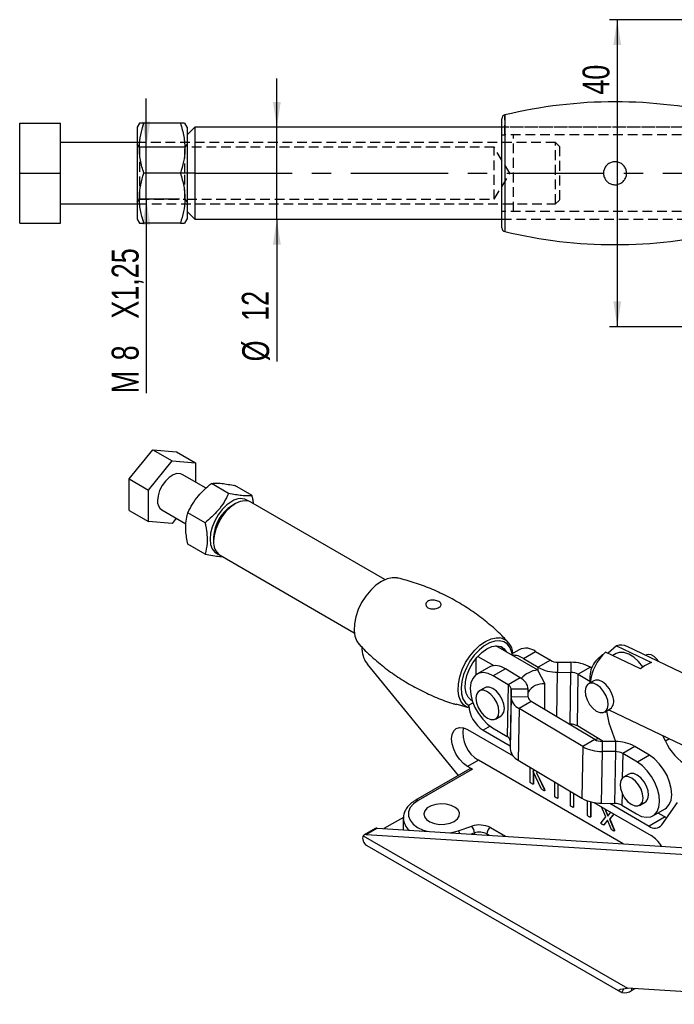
# Model space of a CAD drawing. Extents: x 27 to 362, y 20 to 287.
# Tile 1 of 11: x 27 to 112, y 33 to 161. Entities that reach past the tile are written whole.
import ezdxf

# ---------------------------------------------------------------- set-up
doc = ezdxf.new("R2010")
doc.units = 0
doc.linetypes.add('CENTERX2', pattern=[20.32, 12.7, -2.54, 2.54, -2.54])
doc.linetypes.add('HIDDEN', pattern=[1.905, 1.27, -0.635])
doc.layers.get('0').update_dxf_attribs({"linetype": 'CONTINUOUS'})
doc.styles.add('SLDTEXTSTYLE0', font='TXT', dxfattribs={"width": 0.75})
doc.dimstyles.new('SLDDIMSTYLE2', dxfattribs={"dimtxt": 3.5, "dimasz": 3.302, "dimexe": 0, "dimexo": 0.0625, "dimgap": 0.875, "dimtad": 1, "dimdec": 3, "dimrnd": 1e-09, "dimzin": 12, "dimtxsty": 'SLDTEXTSTYLE0', "dimsah": 1, "dimcen": 0.09, "dimazin": 3, "dimtfac": 1, "dimtdec": 3, "dimtmove": 0, "dimatfit": 3, "dimtolj": 1, "dimtzin": 12})
doc.dimstyles.new('SLDDIMSTYLE3', dxfattribs={"dimtxt": 3.5, "dimasz": 3.302, "dimexe": 0, "dimexo": 0.0625, "dimgap": 0.875, "dimtad": 1, "dimdec": 3, "dimrnd": 1e-09, "dimzin": 12, "dimtxsty": 'SLDTEXTSTYLE0', "dimsah": 1, "dimcen": 0.09, "dimazin": 3, "dimtfac": 1, "dimtdec": 3, "dimtofl": 0, "dimtmove": 0, "dimatfit": 3, "dimtolj": 1, "dimtzin": 12})

# ---------------------------------------------------------------- blocks, each defined once
blk = doc.blocks.new('_D_5')
at = {"color": 179, "linetype": 'CONTINUOUS'}
for p, q in [((43.26, 144.22), (43.26, 150.57)), ((47.57, 144.22), (42.26, 144.22)), ((43.26, 137.42), (43.26, 144.22)), ((47.57, 137.42), (42.26, 137.42)), ((43.26, 137.42), (43.26, 112.15))]:
    blk.add_line(p, q, dxfattribs=at)
for points in [[(43.26, 144.22), (43.77, 147.52), (42.75, 147.52)], [(43.26, 137.42), (42.75, 134.12), (43.77, 134.12)]]:
    blk.add_solid(points, dxfattribs=at)
at = {"color": 179, "linetype": 'CONTINUOUS', "char_height": 3.5, "attachment_point": 1, "rotation": 90, "style": 'SLDTEXTSTYLE0'}
for s, insert in [('X1,25', (38.75, 121.87, -41.82)), ('8', (38.75, 116.44, -41.82)), ('M', (38.75, 112.15, -41.82))]:
    blk.add_mtext(s, dxfattribs=dict(at, insert=insert))
blk = doc.blocks.new('_D_6')
at = {"color": 179, "linetype": 'CONTINUOUS'}
for p, q in [((60.26, 146.82), (60.26, 153.17)), ((60.26, 134.82), (60.26, 146.82)), ((60.26, 134.82), (60.26, 116.31))]:
    blk.add_line(p, q, dxfattribs=at)
for points in [[(60.26, 146.82), (60.77, 150.12), (59.75, 150.12)], [(60.26, 134.82), (59.75, 131.52), (60.77, 131.52)]]:
    blk.add_solid(points, dxfattribs=at)
at = {"color": 179, "linetype": 'CONTINUOUS', "char_height": 3.5, "attachment_point": 1, "rotation": 90, "style": 'SLDTEXTSTYLE0'}
for s, insert in [('12', (55.7, 121.59, -41.82)), ('%%c', (55.75, 116.31, -41.82))]:
    blk.add_mtext(s, dxfattribs=dict(at, insert=insert))
blk = doc.blocks.new('_D_8')
at = {"color": 179, "linetype": 'CONTINUOUS'}
for p, q in [((154.56, 160.82), (103.6, 160.82)), ((104.6, 160.82), (104.6, 120.82)), ((154.56, 120.82), (103.6, 120.82))]:
    blk.add_line(p, q, dxfattribs=at)
for points in [[(104.6, 160.82), (104.09, 157.52), (105.1, 157.52)], [(104.6, 120.82), (105.1, 124.12), (104.09, 124.12)]]:
    blk.add_solid(points, dxfattribs=at)
at = {"color": 179, "linetype": 'CONTINUOUS', "insert": (100.08, 151.05, -41.82), "char_height": 3.5, "attachment_point": 1, "rotation": 90, "style": 'SLDTEXTSTYLE0'}
blk.add_mtext('40', dxfattribs=at)

msp = doc.modelspace()

# ---------------------------------------------------------------- linework, layer by layer
at = {"color": 7, "linetype": 'CONTINUOUS'}
for p, q in [((89.5605, 133.7124), (89.5605, 147.9273)), ((26.7656, 147.3198), (32.0656, 147.3198)), ((26.7656, 140.8198), (26.7656, 147.3198)), ((32.0656, 140.8198), (32.0656, 147.3198)), ((42.3542, 147.3198), (42.0656, 146.8198)), ((42.0656, 146.8198), (42.0656, 140.8198)), ((47.6963, 147.3198), (42.9348, 147.3198)), ((48.5656, 146.8198), (48.2769, 147.3198)), ((49.5656, 146.8198), (48.5656, 145.8198)), ((48.5656, 146.8198), (48.5656, 140.8198)), ((89.5605, 146.8198), (49.5656, 146.8198)), ((49.5656, 146.8198), (49.5656, 134.8198)), ((42.0656, 144.8198), (32.0656, 144.8198)), ((26.7656, 140.8198), (32.0656, 140.8198)), ((26.7656, 134.3198), (26.7656, 140.8198)), ((32.0656, 134.3198), (32.0656, 140.8198)), ((42.0656, 140.8198), (42.0656, 134.8198)), ((47.6963, 140.8198), (42.9348, 140.8198)), ((48.5656, 140.8198), (48.5656, 134.8198)), ((32.0656, 136.8198), (42.0656, 136.8198)), ((42.0656, 134.8198), (42.3542, 134.3198)), ((48.2769, 134.3198), (48.5656, 134.8198)), ((48.5656, 135.8198), (49.5656, 134.8198)), ((49.5656, 134.8198), (89.5605, 134.8198)), ((26.7656, 134.3198), (32.0656, 134.3198)), ((47.6963, 134.3198), (42.9348, 134.3198)), ((41.0443, 100.9914), (44.1084, 104.8032)), ((44.1084, 104.8032), (46.6069, 103.3609)), ((44.1084, 104.8032), (47.1725, 104.5292)), ((47.1725, 104.5292), (49.671, 103.0869)), ((43.5427, 99.5491), (46.6069, 103.3609)), ((46.6069, 103.3609), (49.671, 103.0869)), ((49.671, 103.0869), (49.671, 100.5854)), ((51.0723, 99.7764), (47.9401, 101.5846)), ((41.0443, 100.9914), (43.5427, 99.5491)), ((41.0443, 96.9057), (41.0443, 100.9914)), ((53.9753, 99.1072), (51.7307, 100.403)), ((57.0394, 98.8332), (54.7948, 100.129)), ((43.5427, 95.4634), (43.5427, 99.5491)), ((54.856, 97.7787), (54.3846, 97.5065)), ((74.339, 87.8844), (56.8563, 97.977)), ((41.0443, 96.9057), (43.5427, 95.4634)), ((45.2736, 96.9657), (48.415, 95.1522)), ((50.9111, 95.2954), (48.6665, 96.5912)), ((46.6069, 95.1894), (43.5427, 95.4634)), ((47.1595, 95.877), (46.6069, 95.1894)), ((50.9111, 91.2097), (48.6665, 92.5055)), ((52.028, 93.4242), (52.028, 92.8799)), ((52.8566, 91.0486), (70.3393, 80.956)), ((71.3532, 78.7078), (71.3532, 79.0662)), ((94.2187, 76.1192), (88.7955, 79.25)), ((91.8291, 78.7588), (90.7377, 78.1288)), ((92.3888, 77.6081), (93.968, 78.5198)), ((93.968, 78.5198), (95.8854, 77.371)), ((107.6414, 76.2615), (103.0854, 78.4428)), ((104.4996, 79.2592), (103.3959, 78.2941)), ((104.4506, 78.2553), (104.0092, 78.0005)), ((104.4996, 79.2592), (109.0557, 77.0779)), ((118.7845, 72.9957), (105.8678, 79.1798)), ((86.2048, 75.505), (86.2048, 77.6153)), ((86.4385, 77.8893), (88.5375, 76.6775)), ((92.3888, 77.6081), (94.3062, 76.4594)), ((95.8854, 77.371), (94.3062, 76.4594)), ((96.8281, 77.1311), (96.8279, 75.8176)), ((96.8281, 77.1311), (98.5695, 77.1122)), ((98.5695, 77.1122), (98.5693, 75.7987)), ((108.4258, 78.0649), (108.3218, 78.0049)), ((83.9253, 62.3722), (72.0771, 76.8646)), ((87.8929, 76.4865), (86.3137, 75.5748)), ((90.0318, 76.2474), (88.4526, 75.3358)), ((91.9491, 75.0987), (90.0318, 76.2474)), ((94.2187, 76.1192), (95.1615, 74.3056)), ((96.8279, 75.8176), (98.5693, 75.7987)), ((98.4579, 69.0597), (98.5693, 75.7987)), ((101.0912, 76.4704), (99.512, 75.5587)), ((101.0912, 76.4704), (101.2579, 76.3705)), ((90.3699, 74.187), (88.4526, 75.3358)), ((91.9491, 75.0987), (90.3699, 74.187)), ((99.4006, 68.8197), (99.512, 75.5587)), ((99.512, 75.5587), (101.0407, 74.6428)), ((101.5616, 74.7133), (100.8544, 74.3051)), ((101.0458, 75.307), (101.039, 74.4116)), ((87.3386, 73.7994), (86.6315, 73.3912)), ((90.3699, 74.187), (90.2586, 67.4481)), ((90.7603, 73.6283), (90.649, 66.8893)), ((90.7602, 72.604), (90.7603, 73.6283)), ((92.9935, 73.604), (90.7603, 73.6283)), ((92.9933, 72.5797), (92.9935, 73.604)), ((95.1615, 70.9559), (95.1615, 74.3056)), ((90.7602, 72.604), (90.6488, 65.865)), ((92.9933, 72.5797), (90.7602, 72.604)), ((93.3837, 72.021), (91.8045, 71.1093)), ((101.676, 67.0529), (93.3837, 72.021)), ((85.0794, 71.233), (83.6038, 71.6425)), ((85.2599, 71.5185), (85.2599, 71.4901)), ((91.8045, 71.1093), (91.6931, 64.3703)), ((100.0968, 66.1413), (91.8045, 71.1093)), ((102.9709, 70.6388), (103.678, 71.047)), ((103.1885, 70.7644), (103.5042, 69.2101)), ((103.4832, 70.9345), (115.1284, 65.3591)), ((88.748, 69.7249), (89.4551, 70.1332)), ((85.0951, 68.3475), (91.0229, 64.9254)), ((87.1456, 68.2525), (90.6489, 66.2301)), ((88.3412, 68.5968), (90.2586, 67.4481)), ((98.4579, 69.0597), (98.3241, 69.0611)), ((98.7254, 69.0408), (98.574, 68.9114)), ((102.7525, 66.8116), (99.4006, 68.8197)), ((103.5042, 69.2101), (104.3567, 66.7941)), ((90.649, 66.8893), (90.6488, 65.865)), ((101.676, 67.0529), (100.0968, 66.1413)), ((102.6187, 66.813), (102.6185, 65.4995)), ((104.3601, 66.7941), (102.6187, 66.813)), ((104.3601, 66.7941), (104.3599, 65.4806)), ((110.8817, 66.838), (110.5325, 67.5595)), ((100.0968, 66.1413), (99.9854, 59.4023)), ((102.6185, 65.4995), (102.5071, 58.7605)), ((104.3599, 65.4806), (102.6185, 65.4995)), ((104.3599, 65.4806), (104.2485, 58.7416)), ((106.8818, 66.1523), (105.3026, 65.2406)), ((108.7992, 65.0035), (106.8818, 66.1523)), ((86.5094, 64.373), (85.0951, 63.5566)), ((105.3725, 53.4835), (86.5094, 64.373)), ((91.6931, 64.3703), (99.9854, 59.4023)), ((107.22, 64.0919), (105.3026, 65.2406)), ((108.7992, 65.0035), (107.22, 64.0919)), ((85.398, 63.2224), (78.327, 59.1403)), ((85.7313, 63.1894), (78.6603, 59.1073)), ((85.7313, 63.1894), (85.0951, 63.5566)), ((93.2428, 61.5135), (93.2428, 63.4419)), ((93.6587, 63.1927), (93.6587, 62.941)), ((93.6587, 62.941), (93.832, 63.0889)), ((94.7031, 60.6704), (93.6587, 62.8914)), ((93.6587, 62.8914), (93.6587, 61.2733)), ((93.6823, 63.1786), (93.6823, 62.9611)), ((93.6823, 62.8413), (93.6823, 61.287)), ((94.2421, 62.8432), (94.0669, 62.7053)), ((94.0669, 62.7053), (94.0904, 62.7189)), ((94.0669, 62.7053), (95.0801, 60.5849)), ((94.2457, 62.841), (94.0904, 62.7189)), ((94.0904, 62.7189), (95.1036, 60.5985)), ((106.106, 62.5555), (105.3989, 62.1473)), ((93.6587, 61.2733), (93.6823, 61.287)), ((95.0801, 60.5849), (95.1036, 60.5985)), ((95.1327, 60.4269), (95.1563, 60.4405)), ((96.4622, 59.6519), (96.4622, 61.5131)), ((96.8365, 61.2888), (96.8365, 59.4358)), ((96.8601, 61.2747), (96.8601, 59.4494)), ((98.5169, 58.4665), (98.5169, 60.2821)), ((96.8203, 59.4026), (96.8498, 59.4196)), ((96.8365, 59.4358), (96.8601, 59.4494)), ((98.8913, 60.0578), (98.8913, 58.2504)), ((98.9149, 60.0437), (98.9149, 58.264)), ((100.7381, 57.1835), (100.7381, 59.056)), ((98.876, 58.2171), (98.9055, 58.2341)), ((98.8913, 58.2504), (98.9149, 58.264)), ((101.1124, 58.9427), (101.1124, 56.9674)), ((101.136, 58.9366), (101.136, 56.981)), ((101.5511, 58.8476), (108.995, 54.5504)), ((102.5071, 58.7605), (104.2485, 58.7416)), ((103.1009, 56.9632), (102.5563, 58.2673)), ((102.9803, 58.0226), (103.3622, 57.0916)), ((103.0185, 58.0005), (103.3814, 57.1158)), ((103.6087, 58.7485), (108.7526, 55.779)), ((105.1912, 58.5016), (107.1086, 57.3529)), ((107.5154, 58.4811), (108.2225, 58.8893)), ((109.2474, 57.1139), (110.8267, 58.0255)), ((110.3856, 55.925), (112.4437, 58.8532)), ((76.7502, 56.9157), (74.2137, 55.4514)), ((76.7244, 56.7941), (76.7244, 55.2928)), ((101.0963, 56.9342), (101.1257, 56.9512)), ((101.1124, 56.9674), (101.136, 56.981)), ((102.4868, 56.2213), (103.1009, 56.9632)), ((103.3336, 56.5692), (102.8618, 55.95)), ((103.3382, 56.5579), (102.8853, 55.9636)), ((103.8074, 55.4041), (103.3336, 56.5692)), ((103.3622, 57.0916), (103.7496, 57.5785)), ((104.1373, 57.3547), (103.5968, 56.689)), ((103.5968, 56.689), (103.6204, 56.7026)), ((103.5968, 56.689), (104.2064, 55.2286)), ((104.1458, 57.3497), (103.6204, 56.7026)), ((103.6204, 56.7026), (104.23, 55.2422)), ((109.9009, 57.4911), (111.0531, 56.8746)), ((73.0439, 55.4461), (71.6297, 54.6297)), ((71.9128, 54.6909), (73.3271, 55.5073)), ((73.3271, 55.5073), (136.0454, 51.5464)), ((83.8911, 55.172), (85.6596, 55.7614)), ((102.8411, 55.9304), (102.8706, 55.9474)), ((102.8618, 55.95), (102.8853, 55.9636)), ((102.8853, 55.9636), (102.8636, 55.953)), ((104.2064, 55.2286), (104.23, 55.2422)), ((104.2101, 55.1351), (104.2396, 55.1521)), ((71.5082, 54.5275), (105.9103, 34.6676)), ((71.9128, 54.6909), (134.6311, 50.73)), ((71.9749, 53.2432), (105.0043, 34.1758)), ((105.0152, 34.5465), (105.9103, 34.6676)), ((139.2328, 32.5631), (105.9103, 34.6676)), ((105.4334, 34.6031), (105.1941, 34.0992)), ((106.4731, 34.3422), (106.9256, 34.6034))]:
    msp.add_line(p, q, dxfattribs=at)
at = {"color": 8, "linetype": 'CONTINUOUS'}
for p, q in [((89.9434, 148.4134), (89.9434, 133.2263)), ((94.2981, 75.9722), (94.3062, 76.4594)), ((96.732, 70.015), (96.8279, 75.8176)), ((85.8085, 71.8352), (85.2599, 71.5185)), ((88.0603, 68.7806), (87.1456, 68.2525)), ((111.4066, 67.141), (110.8817, 66.838)), ((105.3026, 65.2406), (105.2496, 62.0324)), ((105.217, 60.0625), (105.1912, 58.5016)), ((110.8442, 56.9864), (108.7526, 55.779)), ((88.0738, 55.578), (90.0226, 54.453)), ((85.9929, 54.8838), (85.5481, 54.7355)), ((85.9929, 54.8838), (85.9929, 54.7074)), ((87.9051, 54.5867), (87.6024, 54.7615)), ((87.6024, 54.7615), (87.6024, 54.6058)), ((106.4731, 34.632), (106.4731, 34.3422))]:
    msp.add_line(p, q, dxfattribs=at)
at = {"color": 7, "linetype": 'HIDDEN'}
for p, q in [((89.9434, 145.8198), (89.9434, 148.4134)), ((118.5656, 146.8198), (89.5605, 146.8198)), ((119.0611, 146.8198), (89.5605, 146.8198)), ((91.096, 135.8198), (91.096, 145.8198)), ((96.5656, 144.8198), (42.0656, 144.8198)), ((42.3566, 144.1948), (42.0656, 144.6104)), ((42.3566, 144.1948), (42.3566, 137.4448)), ((48.2746, 144.1948), (42.3566, 144.1948)), ((48.5656, 144.6104), (48.2746, 144.1948)), ((48.2746, 140.8198), (48.2746, 144.1948)), ((88.5656, 144.2198), (48.5656, 144.2198)), ((88.5656, 137.4198), (88.5656, 144.2198)), ((90.6085, 140.8198), (88.5656, 144.2198)), ((96.5656, 136.8198), (96.5656, 144.8198)), ((97.0656, 144.3198), (96.5656, 144.8198)), ((97.0656, 144.3198), (97.0656, 137.3198)), ((48.2746, 137.4448), (48.2746, 140.8198)), ((88.5656, 137.4198), (90.6085, 140.8198)), ((42.0656, 137.0293), (42.3566, 137.4448)), ((42.3566, 137.4448), (48.2746, 137.4448)), ((48.2746, 137.4448), (48.5656, 137.0293)), ((48.5656, 137.4198), (88.5656, 137.4198)), ((96.5656, 136.8198), (97.0656, 137.3198)), ((42.0656, 136.8198), (96.5656, 136.8198)), ((89.5605, 134.8198), (118.5656, 134.8198)), ((89.5605, 134.8198), (119.0611, 134.8198))]:
    msp.add_line(p, q, dxfattribs=at)
at = {"color": 179, "linetype": 'CENTERX2'}
for q in [(46.5656, 140.8198), (130.5656, 140.8198)]:
    msp.add_line((49.5656, 140.8198), q, dxfattribs=at)
at = {"color": 7, "linetype": 'CONTINUOUS', "flags": 128}
for points in [[(47.9401, 101.5846), (47.6943, 101.6818), (47.2383, 101.6914), (46.7355, 101.5218), (46.2232, 101.1856), (45.7393, 100.7077), (45.3198, 100.1235), (44.9957, 99.4764), (44.7912, 98.8144), (44.7212, 98.1866)], [(54.385, 98.0511), (53.7556, 97.6058), (53.1578, 97.0192), (52.6215, 96.3204), (52.1737, 95.5447), (51.8367, 94.7309), (51.6275, 93.9198), (51.5566, 93.1521), (51.6275, 92.4662), (51.8367, 91.8966), (52.1737, 91.4719), (52.6215, 91.2133), (52.6348, 91.2088)], [(56.8563, 97.977), (56.6199, 98.0844), (56.0836, 98.1639), (55.4858, 98.0604), (54.8564, 97.7789), (54.2271, 97.3337), (53.6292, 96.747), (53.0929, 96.0483), (52.6451, 95.2726), (52.3081, 94.4588), (52.0989, 93.6477), (52.028, 92.8799)], [(75.9525, 88.0938), (75.9287, 88.0993), (75.2972, 88.1376), (74.6085, 87.9886), (73.8907, 87.6581), (73.1729, 87.1598), (72.4842, 86.5137), (71.8527, 85.7462), (71.3039, 84.8885), (70.8603, 83.9753), (70.5398, 83.0438), (70.3554, 82.1319), (70.3146, 81.2765), (70.4191, 80.5124), (70.6647, 79.8708), (70.9673, 79.4514)], [(85.7229, 72.0814), (85.5523, 72.1762), (85.1627, 72.5602), (84.9049, 73.1076), (84.7929, 73.7889), (84.8326, 74.5676), (85.022, 75.4018), (85.3508, 76.2467), (85.8013, 77.0568), (86.3495, 77.7887), (86.9657, 78.403), (87.617, 78.8667), (88.2682, 79.1549), (88.8844, 79.2521), (89.4326, 79.153), (89.8831, 78.8631), (90.188, 78.4461)], [(107.9354, 76.5021), (107.3805, 77.202), (106.7502, 77.7814), (106.0934, 78.1899), (105.4505, 78.4024), (104.8614, 78.4056), (104.4506, 78.2553)], [(109.9743, 77.2138), (109.8022, 77.4616), (109.4163, 77.8526), (109.0038, 78.0867), (108.6204, 78.1321), (108.4258, 78.0649)], [(88.4526, 75.3358), (87.7957, 75.644), (87.1689, 75.7678), (86.6038, 75.701), (86.1285, 75.447), (85.767, 75.0183), (85.5374, 74.4367), (85.4511, 73.7311), (85.5126, 72.9371), (85.7187, 72.0944), (86.0591, 71.2453), (86.5167, 70.4323), (87.0686, 69.6962), (87.6871, 69.074), (88.3412, 68.5968)], [(104.0558, 72.5384), (103.8552, 73.1428), (103.5336, 73.7215), (103.1225, 74.2179), (102.6623, 74.5833), (102.1979, 74.782), (101.7748, 74.7945), (101.5616, 74.7133)], [(87.6898, 69.8297), (88.1523, 69.6473), (88.5695, 69.652), (88.9006, 69.8432), (89.1132, 70.2023), (89.1865, 70.6941), (89.1132, 71.2704), (88.9006, 71.875), (88.5695, 72.4485), (88.1523, 72.9348), (87.6898, 73.2864), (87.2273, 73.4688), (86.81, 73.4642), (86.4789, 73.273), (86.2663, 72.9139), (86.1931, 72.4221), (86.2663, 71.8457), (86.4789, 71.2412), (86.81, 70.6677), (87.2273, 70.1813), (87.6898, 69.8297)], [(89.4551, 70.1332), (89.6077, 70.2514), (89.8203, 70.6105), (89.8936, 71.1023), (89.8203, 71.6786), (89.6077, 72.2832), (89.2766, 72.8567), (88.8594, 73.343), (88.3969, 73.6946), (87.9344, 73.877), (87.5171, 73.8724), (87.3386, 73.7994)], [(103.3487, 72.1302), (103.148, 72.7346), (102.8265, 73.3133), (102.4154, 73.8097), (101.9552, 74.1751), (101.4908, 74.3738), (101.0677, 74.3863), (100.7273, 74.2115), (100.5029, 73.8663), (100.4166, 73.3847), (100.4767, 72.8137), (100.6773, 72.2093), (100.9989, 71.6306), (101.41, 71.1343), (101.8702, 70.7688), (102.3346, 70.5701), (102.7577, 70.5576), (103.0981, 70.7325), (103.3224, 71.0776), (103.4088, 71.5592), (103.3487, 72.1302)], [(85.7049, 72.1375), (85.6537, 72.1526), (85.5037, 72.2097)], [(85.0951, 63.5566), (84.5583, 63.9482), (84.058, 64.4763), (83.6283, 65.105), (83.2987, 65.7914), (83.0915, 66.4888), (83.0208, 67.1496), (83.0915, 67.7287), (83.2987, 68.1868), (83.6283, 68.4926), (84.058, 68.6253), (84.5583, 68.5758), (85.0951, 68.3475)], [(101.6965, 67.0409), (101.9662, 67.1401), (102.1008, 67.202)], [(110.8267, 58.0255), (111.0118, 58.1534), (111.3734, 58.582), (111.603, 59.1637), (111.6892, 59.8692), (111.6278, 60.6632), (111.4217, 61.5059), (111.0813, 62.3551), (110.6237, 63.1681), (110.0718, 63.9041), (109.4533, 64.5263), (108.7992, 65.0035)], [(107.1086, 57.3529), (107.7655, 57.0447), (108.3922, 56.9208), (108.9574, 56.9876), (109.4326, 57.2417), (109.7942, 57.6703), (110.0238, 58.252), (110.11, 58.9575), (110.0486, 59.7516), (109.8425, 60.5943), (109.5021, 61.4434), (109.0445, 62.2564), (108.4926, 62.9925), (107.8741, 63.6147), (107.22, 64.0919)], [(106.4098, 58.614), (106.8744, 58.4135), (107.2982, 58.399), (107.6396, 58.572), (107.8653, 58.9155), (107.9531, 59.3959), (107.8945, 59.9663), (107.6953, 60.5706), (107.3748, 61.1499), (106.9645, 61.6474), (106.5045, 62.0143), (106.0399, 62.2149), (105.6162, 62.2294), (105.2747, 62.0564), (105.0491, 61.7129), (104.9612, 61.2324), (105.0198, 60.6621), (105.2191, 60.0577), (105.5396, 59.4785), (105.9499, 58.981), (106.4098, 58.614)], [(108.2225, 58.8893), (108.3467, 58.9802), (108.5724, 59.3237), (108.6602, 59.8041), (108.6017, 60.3745), (108.4024, 60.9788), (108.0819, 61.5581), (107.6716, 62.0556), (107.2116, 62.4225), (106.747, 62.6231), (106.3233, 62.6376), (106.106, 62.5555)], [(83.3743, 56.386), (83.7873, 56.709), (84.0171, 57.088), (84.0431, 57.4892), (83.8631, 57.8771), (83.493, 58.2171), (82.9658, 58.479), (82.3283, 58.6395), (81.6372, 58.6845), (80.9538, 58.6098), (80.3388, 58.4222), (79.847, 58.1383), (79.522, 57.7833), (79.3927, 57.3888), (79.4706, 56.9898), (79.7487, 56.6218), (80.2024, 56.3174), (80.7913, 56.1038), (81.4632, 55.9999), (82.1582, 56.0149), (82.8147, 56.1475), (83.3743, 56.386)]]:
    msp.add_lwpolyline(points, dxfattribs=at)
at = {"color": 8, "linetype": 'CONTINUOUS', "flags": 128}
for points in [[(85.0794, 71.233), (84.5871, 71.5577), (84.2104, 72.051), (83.9649, 72.6926), (83.8604, 73.4567), (83.9011, 74.3121), (84.0855, 75.224), (84.406, 76.1555), (84.8497, 77.0687), (85.3984, 77.9264), (86.03, 78.6939), (86.7186, 79.34), (87.4365, 79.8383), (88.1543, 80.1688), (88.843, 80.3178), (89.2701, 80.3134)], [(90.9078, 78.227), (90.8745, 78.3862), (90.6462, 79.0024), (90.2907, 79.4757), (89.8228, 79.7861), (89.2623, 79.9207), (88.6327, 79.8738), (87.9603, 79.6474), (87.2736, 79.2509), (86.6013, 78.7011), (85.9716, 78.021), (85.4111, 77.2393), (84.9432, 76.3886), (84.5877, 75.5049), (84.3595, 74.6252), (84.2681, 73.7864), (84.3174, 73.0239), (84.5053, 72.3696), (84.8239, 71.8511), (85.2599, 71.4901), (85.2599, 71.4901)], [(78.6603, 59.1073), (78.0619, 58.6754), (77.6425, 58.1782), (77.4227, 57.64), (77.413, 57.087), (77.6141, 56.5463), (78.016, 56.0443), (78.5992, 55.6055), (79.3351, 55.2515), (79.7933, 55.099)], [(82.7711, 54.9109), (83.0136, 54.9501), (83.8911, 55.172)]]:
    msp.add_lwpolyline(points, dxfattribs=at)
at = {"color": 7, "linetype": 'CONTINUOUS'}
for centre, radius, start, end in [((104.3108, 88.7831), 61.3368, 76.45324, 103.54676), ((90.0605, 147.9273), 0.5, 103.54676, 180), ((90.0605, 133.7124), 0.5, 180, 256.45324), ((104.3108, 192.8566), 61.3368, 256.45324, 283.54676), ((46.0431, 98.0492), 1.329, 174.067142, 234.620672), ((57.0558, 93.2431), 5.031, 122.068492, 177.936879), ((55.521, 96.5944), 1.8472, 54.003898, 127.947082), ((53.982, 92.6609), 1.9663, 173.603767, 235.084043), ((88.8689, 78.2323), 2.1194, 1.104068, 79.088542), ((74.4261, 78.8509), 3.0762, 182.666117, 220.216564), ((88.5858, 77.8967), 1.5301, 26.563252, 53.469394), ((92.7, 76.8627), 2.0866, 52.577398, 114.66868), ((107.36, 73.7678), 6.3347, 132.438695, 174.059901), ((105.082, 77.4669), 1.8846, 65.357727, 108.002285), ((90.9769, 75.5137), 2.5259, 56.015744, 91.868602), ((96.8121, 79.0404), 1.9094, 240.963134, 270.478116), ((98.6121, 72.0048), 5.1076, 60.963159, 90.478137), ((104.3859, 75.201), 3.3418, 140.602714, 178.181399), ((110.1395, 73.5673), 3.6741, 107.15744, 132.837184), ((88.7638, 74.5903), 2.0866, 52.577398, 114.66868), ((94.7086, 72.6103), 3.5429, 97.948183, 137.484659), ((96.7852, 80.925), 5.1076, 240.963178, 270.47811), ((98.5852, 73.8894), 1.9094, 60.963105, 90.478146), ((91.1502, 73.4283), 1.8516, 5.445406, 64.439094), ((90.0713, 73.5626), 0.6922, 5.445514, 64.438948), ((94.9445, 72.0444), 2.2716, 84.518441, 149.195993), ((92.6034, 72.7797), 1.8516, 185.445348, 244.439136), ((93.6824, 72.6454), 0.6922, 185.445448, 244.439014), ((102.8717, 72.0448), 1.2829, 308.944568, 22.626749), ((89.3538, 71.7048), 4.0981, 182.605473, 237.394528), ((88.6142, 67.9459), 4.1467, 171.11615, 239.496572), ((98.4739, 67.1503), 1.9094, 60.963289, 90.478086), ((89.9599, 66.8236), 0.6922, 5.445239, 64.439223), ((102.6027, 68.7223), 1.9094, 240.963391, 270.477859), ((104.4027, 61.6866), 5.1076, 60.963276, 90.478006), ((117.5737, 69.8887), 7.3545, 204.506617, 239.168974), ((92.492, 66.0407), 1.8516, 185.445275, 244.439215), ((102.5759, 70.6069), 5.1076, 240.963263, 270.478033), ((104.3758, 63.5712), 1.9094, 60.963368, 90.477866), ((85.5361, 62.9168), 0.3353, 54.382485, 114.307086), ((102.4645, 63.8679), 5.1076, 240.963155, 270.478135), ((104.2645, 56.8323), 1.9094, 60.963103, 90.478131), ((73.2853, 55.0152), 0.4939, 85.150716, 119.258379), ((86.6475, 52.7862), 3.135, 62.938492, 108.369116), ((84.6102, 54.8608), 1.3829, 0.954023, 40.639467), ((88.6259, 54.7149), 1.0245, 122.605466, 177.394518), ((109.4945, 56.687), 1.1725, 230.751803, 319.467221), ((71.8678, 54.2198), 0.4733, 84.545027, 139.451564), ((86.6516, 52.9003), 2.09, 62.938473, 108.369121), ((106.7878, 51.0015), 4.1792, 31.232205, 58.121282), ((72.5672, 54.2251), 1.1467, 200.614964, 238.903672), ((105.5472, 35.7283), 1.6669, 257.769582, 303.744078)]:
    msp.add_arc(centre, radius, start, end, dxfattribs=at)
at = {"color": 8, "linetype": 'CONTINUOUS'}
for centre, radius, start, end in [((78.465, 58.8347), 0.3353, 54.383781, 114.291718), ((78.8295, 56.8853), 2.1082, 183.193386, 231.155751), ((83.0668, 54.4167), 1.118, 21.505791, 42.499694)]:
    msp.add_arc(centre, radius, start, end, dxfattribs=at)
at = {"color": 7, "linetype": 'CONTINUOUS'}
for points, knots in [([(42.9348, 140.8198), (42.7671, 141.384), (42.4281, 142.5245), (42.3041, 144.2144), (42.4861, 145.8298), (42.7843, 146.8201), (42.9348, 147.3198)], [0, 0, 0, 0, 0.26460219, 0.53494222, 0.76534024, 1, 1, 1, 1]), ([(42.9348, 147.3198), (42.8659, 147.3198), (42.6287, 147.3198), (42.3741, 147.3198), (42.3904, 147.3198), (42.3964, 147.3198)], [0, 0, 0, 0, 0.20656005, 0.711259, 1, 1, 1, 1]), ([(47.6963, 147.3198), (47.864, 146.7557), (48.203, 145.6152), (48.327, 143.9253), (48.145, 142.3099), (47.8468, 141.3196), (47.6963, 140.8198)], [0, 0, 0, 0, 0.264602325, 0.534942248, 0.765340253, 1, 1, 1, 1]), ([(48.2366, 147.3198), (48.2426, 147.3198), (48.2599, 147.3198), (48.0067, 147.3198), (47.7652, 147.3198), (47.6963, 147.3198)], [0, 0, 0, 0, 0.27585235, 0.793434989, 1, 1, 1, 1]), ([(103.0824, 139.9591), (102.9995, 140.1059), (102.8337, 140.3997), (102.7868, 140.9133), (102.9002, 141.4086), (103.1728, 141.8401), (103.5731, 142.1589), (104.058, 142.3275), (104.5699, 142.3261), (105.0509, 142.1569), (105.45, 141.839), (105.7231, 141.4053), (105.8371, 140.9049), (105.7794, 140.397), (105.5588, 139.9376), (105.1984, 139.5752), (104.7368, 139.3516), (104.2269, 139.2934), (103.7309, 139.4074), (103.3358, 139.6461), (103.1565, 139.8675), (103.0824, 139.9591)], [0, 0, 0, 0, 0.05345528, 0.10692354, 0.16010951, 0.2133855, 0.26710389, 0.32093921, 0.37437129, 0.42751042, 0.48092287, 0.53474785, 0.58848427, 0.64177439, 0.69495355, 0.74852144, 0.80238621, 0.8559861, 0.90916781, 0.96243267, 1, 1, 1, 1]), ([(42.9348, 134.3198), (42.7671, 134.884), (42.4281, 136.0245), (42.3041, 137.7144), (42.4861, 139.3298), (42.7843, 140.3201), (42.9348, 140.8198)], [0, 0, 0, 0, 0.264602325, 0.534942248, 0.765340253, 1, 1, 1, 1]), ([(47.6963, 140.8198), (47.864, 140.2557), (48.203, 139.1152), (48.327, 137.4253), (48.145, 135.8099), (47.8468, 134.8196), (47.6963, 134.3198)], [0, 0, 0, 0, 0.26460219, 0.53494222, 0.76534024, 1, 1, 1, 1]), ([(42.3945, 134.3198), (42.3885, 134.3198), (42.3712, 134.3198), (42.6245, 134.3198), (42.8659, 134.3198), (42.9348, 134.3198)], [0, 0, 0, 0, 0.275852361, 0.793434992, 1, 1, 1, 1]), ([(47.6963, 134.3198), (47.7652, 134.3198), (48.0024, 134.3198), (48.257, 134.3198), (48.2407, 134.3198), (48.2348, 134.3198)], [0, 0, 0, 0, 0.20656005, 0.711259, 1, 1, 1, 1]), ([(48.6665, 96.5912), (48.8539, 96.9671), (49.2326, 97.7271), (50.1875, 99.0752), (51.1331, 99.8888), (51.7307, 100.403)], [0, 0, 0, 0, 0.264862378, 0.535467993, 1, 1, 1, 1]), ([(51.7307, 100.403), (51.918, 100.4245), (52.2968, 100.468), (53.2516, 100.4255), (54.1972, 100.2438), (54.7948, 100.129)], [0, 0, 0, 0, 0.26486225, 0.53546797, 1, 1, 1, 1]), ([(53.9753, 99.1072), (53.7879, 98.7313), (53.4092, 97.9713), (52.4543, 96.6232), (51.5087, 95.8096), (50.9111, 95.2954)], [0, 0, 0, 0, 0.26486225, 0.53546797, 1, 1, 1, 1]), ([(57.0394, 98.8332), (56.8521, 98.8117), (56.4733, 98.7682), (55.5184, 98.8106), (54.5728, 98.9923), (53.9753, 99.1072)], [0, 0, 0, 0, 0.26486238, 0.53546799, 1, 1, 1, 1]), ([(57.2152, 97.7697), (57.1924, 97.9667), (57.152, 98.3152), (57.0735, 98.6762), (57.0394, 98.8332)], [0, 0, 0, 0, 0.56497137, 1, 1, 1, 1]), ([(48.6665, 92.5055), (48.557, 93.0887), (48.3759, 94.0531), (48.3928, 95.2905), (48.5186, 96.0567), (48.6337, 96.4726), (48.6665, 96.5912)], [0, 0, 0, 0, 0.38564398, 0.63774918, 0.89666701, 1, 1, 1, 1]), ([(50.9111, 95.2954), (50.944, 95.1389), (51.0571, 94.5998), (51.184, 93.6882), (51.2036, 92.4294), (51.0206, 91.6664), (50.9111, 91.2097)], [0, 0, 0, 0, 0.10333352, 0.35581369, 0.61435426, 1, 1, 1, 1]), ([(50.9111, 91.2097), (51.2521, 91.1424), (51.9415, 91.0063), (52.7087, 90.8922), (53.0068, 90.9082), (53.0918, 90.9128)], [0, 0, 0, 0, 0.41164346, 0.83221293, 1, 1, 1, 1]), ([(90.3574, 79.7489), (90.1585, 79.968), (89.4506, 80.748), (88.0791, 81.9737), (86.2672, 83.4032), (84.3411, 84.6766), (82.3365, 85.7884), (80.2749, 86.7346), (78.1807, 87.4875), (76.7268, 87.9351), (75.9769, 88.0848), (75.9318, 88.0937)], [0, 0, 0, 0, 0.05332686, 0.18986589, 0.32619907, 0.46187481, 0.59655999, 0.72996493, 0.86176628, 0.99169447, 1, 1, 1, 1]), ([(79.6787, 84.7488), (79.7089, 84.8167), (79.7692, 84.9528), (79.9892, 85.1092), (80.2762, 85.2045), (80.6081, 85.2298), (80.947, 85.188), (81.2551, 85.0894), (81.4958, 84.9498), (81.6428, 84.7855), (81.6811, 84.6098), (81.6053, 84.4355), (81.4232, 84.277), (81.1566, 84.15), (80.836, 84.0695), (80.4953, 84.049), (80.1723, 84.0979), (79.9044, 84.2163), (79.7244, 84.3909), (79.6507, 84.5797), (79.6705, 84.6993), (79.6787, 84.7488)], [0, 0, 0, 0, 0.05345528, 0.10692354, 0.16010951, 0.2133855, 0.26710389, 0.32093921, 0.37437129, 0.42751042, 0.48092287, 0.53474785, 0.58848427, 0.64177439, 0.69495355, 0.74852144, 0.80238621, 0.8559861, 0.90916781, 0.96243267, 1, 1, 1, 1]), ([(70.9711, 79.4789), (71.1695, 79.2603), (71.8771, 78.4807), (73.2481, 77.2556), (75.0599, 75.8258), (76.9862, 74.5535), (78.9902, 73.4374), (81.0541, 72.5069), (82.5975, 71.9075), (83.4541, 71.6713), (83.6004, 71.6309)], [0, 0, 0, 0, 0.05986573, 0.21348848, 0.3668796, 0.5195309, 0.67106797, 0.82116434, 0.96945663, 1, 1, 1, 1]), ([(101.8035, 77.322), (102.0969, 77.588), (102.5184, 77.9702), (102.9532, 78.3326), (103.0854, 78.4428)], [0, 0, 0, 0, 0.69596386, 1, 1, 1, 1]), ([(85.2599, 71.4901), (85.2557, 71.4357), (85.2484, 71.3434), (85.1953, 71.2609), (85.1383, 71.2276), (85.0966, 71.2314), (85.0794, 71.233)], [0, 0, 0, 0, 0.382191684, 0.648258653, 0.85560806, 1, 1, 1, 1]), ([(93.4507, 61.3131), (93.4111, 61.3381), (93.3518, 61.3757), (93.2829, 61.4276), (93.2478, 61.4755), (93.2445, 61.5008), (93.2428, 61.5135)], [0, 0, 0, 0, 0.50076758, 0.75108244, 0.8755237, 1, 1, 1, 1]), ([(93.6587, 61.2733), (93.657, 61.2628), (93.6544, 61.2469), (93.6404, 61.2378), (93.6143, 61.2359), (93.5494, 61.2609), (93.4902, 61.2922), (93.4507, 61.3131)], [0, 0, 0, 0, 0.12426344, 0.18698946, 0.24956334, 0.49981121, 1, 1, 1, 1]), ([(93.6823, 61.287), (93.6808, 61.276), (93.6789, 61.2614), (93.6695, 61.2562), (93.6672, 61.2549)], [0, 0, 0, 0, 0.75548533, 1, 1, 1, 1]), ([(94.9397, 60.4536), (94.8916, 60.4809), (94.8248, 60.5189), (94.7396, 60.5976), (94.7153, 60.6461), (94.7031, 60.6704)], [0, 0, 0, 0, 0.56065622, 0.78023895, 1, 1, 1, 1]), ([(95.1327, 60.4269), (95.1318, 60.4163), (95.1299, 60.3951), (95.1011, 60.3791), (95.034, 60.4031), (94.9774, 60.4334), (94.9397, 60.4536)], [0, 0, 0, 0, 0.1246982, 0.248524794, 0.498993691, 1, 1, 1, 1]), ([(95.0801, 60.5849), (95.0936, 60.5551), (95.1177, 60.5022), (95.1281, 60.4499), (95.1327, 60.4269)], [0, 0, 0, 0, 0.56180716, 1, 1, 1, 1]), ([(95.1036, 60.5985), (95.1172, 60.5687), (95.1413, 60.5158), (95.1517, 60.4635), (95.1563, 60.4405)], [0, 0, 0, 0, 0.56180716, 1, 1, 1, 1]), ([(95.1563, 60.4405), (95.1557, 60.4293), (95.1548, 60.4118), (95.1435, 60.4065), (95.1394, 60.4047)], [0, 0, 0, 0, 0.63730757, 1, 1, 1, 1]), ([(78.327, 59.1403), (78.2039, 59.0646), (77.8488, 58.846), (77.3825, 58.4309), (76.9924, 57.889), (76.7566, 57.3301), (76.7423, 56.9465), (76.7354, 56.7618)], [0, 0, 0, 0, 0.13025938, 0.37588545, 0.59475483, 0.80490433, 1, 1, 1, 1]), ([(96.6481, 59.4673), (96.6119, 59.4891), (96.5576, 59.5216), (96.495, 59.5727), (96.4649, 59.6181), (96.4631, 59.6407), (96.4622, 59.6519)], [0, 0, 0, 0, 0.50096361, 0.75096219, 0.87530725, 1, 1, 1, 1]), ([(96.8365, 59.4358), (96.8353, 59.4258), (96.8328, 59.4057), (96.8021, 59.3961), (96.7394, 59.4157), (96.6846, 59.4467), (96.6481, 59.4673)], [0, 0, 0, 0, 0.123978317, 0.248744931, 0.498791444, 1, 1, 1, 1]), ([(96.8601, 59.4494), (96.8594, 59.4386), (96.8585, 59.4238), (96.8485, 59.4207), (96.8458, 59.4198)], [0, 0, 0, 0, 0.73206494, 1, 1, 1, 1]), ([(98.7041, 58.2804), (98.6677, 58.302), (98.6132, 58.3345), (98.5511, 58.3873), (98.5204, 58.4322), (98.5181, 58.4551), (98.5169, 58.4665)], [0, 0, 0, 0, 0.50089637, 0.75060096, 0.87514549, 1, 1, 1, 1]), ([(98.8913, 58.2504), (98.8902, 58.2402), (98.8881, 58.2199), (98.8572, 58.2107), (98.7952, 58.2295), (98.7406, 58.26), (98.7041, 58.2804)], [0, 0, 0, 0, 0.12415933, 0.24901571, 0.49887637, 1, 1, 1, 1]), ([(98.9149, 58.264), (98.9144, 58.253), (98.9138, 58.2382), (98.904, 58.2351), (98.9015, 58.2343)], [0, 0, 0, 0, 0.744104, 1, 1, 1, 1]), ([(100.924, 56.9989), (100.8878, 57.0206), (100.8336, 57.0532), (100.7709, 57.1042), (100.7408, 57.1497), (100.739, 57.1722), (100.7381, 57.1835)], [0, 0, 0, 0, 0.50096336, 0.75096207, 0.87530718, 1, 1, 1, 1]), ([(101.1124, 56.9674), (101.1112, 56.9574), (101.1087, 56.9373), (101.078, 56.9277), (101.0153, 56.9473), (100.9605, 56.9782), (100.924, 56.9989)], [0, 0, 0, 0, 0.12397827, 0.24874521, 0.49879163, 1, 1, 1, 1]), ([(101.136, 56.981), (101.1353, 56.9702), (101.1344, 56.9554), (101.1244, 56.9522), (101.1218, 56.9514)], [0, 0, 0, 0, 0.73206332, 1, 1, 1, 1]), ([(102.6473, 56.0041), (102.6146, 56.0231), (102.5655, 56.0516), (102.509, 56.0965), (102.4789, 56.1298), (102.4623, 56.1673), (102.4698, 56.1994), (102.4811, 56.214), (102.4868, 56.2213)], [0, 0, 0, 0, 0.37575445, 0.56354585, 0.65755112, 0.75048847, 0.87470816, 1, 1, 1, 1]), ([(102.8618, 55.95), (102.8474, 55.9386), (102.8183, 55.9156), (102.7365, 55.955), (102.6812, 55.9854), (102.6473, 56.0041)], [0, 0, 0, 0, 0.27621114, 0.55739562, 1, 1, 1, 1]), ([(104.029, 55.2064), (103.9845, 55.2324), (103.9225, 55.2685), (103.8401, 55.335), (103.8183, 55.3812), (103.8074, 55.4041)], [0, 0, 0, 0, 0.56190954, 0.78169601, 1, 1, 1, 1]), ([(104.2064, 55.2286), (104.2119, 55.2141), (104.2227, 55.1852), (104.2264, 55.1436), (104.2047, 55.1315), (104.1731, 55.1352), (104.114, 55.1577), (104.063, 55.1869), (104.029, 55.2064)], [0, 0, 0, 0, 0.12537017, 0.24894919, 0.34224082, 0.43629967, 0.62414472, 1, 1, 1, 1]), ([(104.23, 55.2422), (104.2353, 55.2279), (104.2458, 55.1995), (104.2509, 55.1603), (104.2388, 55.1544), (104.2352, 55.1527)], [0, 0, 0, 0, 0.41703239, 0.82810666, 1, 1, 1, 1]), ([(71.5082, 54.5275), (71.4755, 54.4195), (71.4032, 54.1803), (71.4618, 53.9485), (71.4939, 53.8214)], [0, 0, 0, 0, 0.4515491, 1, 1, 1, 1]), ([(105.1941, 34.0992), (105.0994, 34.1351), (104.9327, 34.1984), (104.8049, 34.3522), (104.8407, 34.461), (104.9521, 34.5156), (105.0152, 34.5465)], [0, 0, 0, 0, 0.284797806, 0.501422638, 0.717167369, 1, 1, 1, 1])]:
    msp.add_open_spline(points, degree=3, knots=knots, dxfattribs=at)
at = {"color": 7, "linetype": 'HIDDEN'}
for points, knots in [([(89.5605, 145.8198), (89.5695, 145.8198), (89.5849, 145.8198), (89.6976, 145.8198), (89.8185, 145.8198), (89.907, 145.8198), (89.9434, 145.8198)], [0, 0, 0, 0, 0.3821914, 0.64825681, 0.85560419, 1, 1, 1, 1]), ([(118.6783, 145.8198), (117.2325, 145.8198), (114.3256, 145.8198), (109.5084, 145.8198), (104.9502, 145.8198), (100.7067, 145.8198), (97.0947, 145.8198), (93.4853, 145.8198), (91.1239, 145.8198), (89.9434, 145.8198)], [0, 0, 0, 0, 0.1544694, 0.31058389, 0.49994944, 0.6235514, 0.74714808, 0.87359451, 1, 1, 1, 1]), ([(89.9434, 135.8198), (89.8949, 135.8198), (89.7984, 135.8198), (89.6751, 135.8198), (89.5794, 135.8198), (89.567, 135.8198), (89.5605, 135.8198)], [0, 0, 0, 0, 0.19400984, 0.38674294, 0.67709343, 1, 1, 1, 1]), ([(118.6783, 135.8198), (117.2325, 135.8198), (114.3256, 135.8198), (109.5084, 135.8198), (104.9502, 135.8198), (100.7067, 135.8198), (97.0947, 135.8198), (93.4853, 135.8198), (91.1239, 135.8198), (89.9434, 135.8198)], [0, 0, 0, 0, 0.1544694, 0.31058389, 0.49994944, 0.6235514, 0.74714808, 0.87359451, 1, 1, 1, 1])]:
    msp.add_open_spline(points, degree=3, knots=knots, dxfattribs=at)

# ---------------------------------------------------------------- dimensions: what is measured, and where the dimension line sits
at = {"color": 179, "linetype": 'CONTINUOUS'}
dim = msp.add_linear_dim(base=(104.5964, 120.8198), p1=(155.5611, 160.8198), p2=(155.5611, 120.8198), angle=90, dimstyle='SLDDIMSTYLE3', dxfattribs=at)
dim.commit()
dim.dimension.update_dxf_attribs({"geometry": '_D_8', "text_midpoint": (104.5964, 155.0535), "dimtype": 160})
for base, p1, p2, text, picture, middle in [((60.2617, 146.8198), (49.5656, 134.8198), (49.5656, 146.8198), '%%c<>', '_D_6', (60.2617, 122.9559)), ((43.2626, 144.2198), (48.5656, 137.4198), (48.5656, 144.2198), 'M<>X1,25', '_D_5', (43.2626, 122.9559))]:
    dim = msp.add_linear_dim(base=base, p1=p1, p2=p2, angle=90, text=text, dimstyle='SLDDIMSTYLE2', dxfattribs=at)
    dim.commit()
    dim.dimension.update_dxf_attribs({"geometry": picture, "text_midpoint": middle, "dimtype": 160})

doc.saveas('drawing.dxf')
